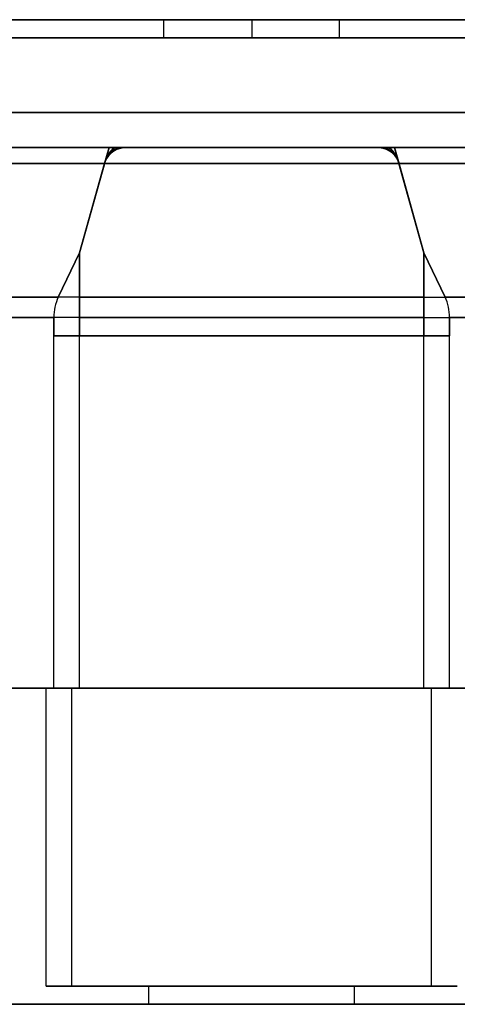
# Model space of a CAD drawing. Header units: millimetres. Extents: x -266 to 266, y 0 to 271.
# Tile 2 of 3: x -64 to 57, y 0 to 271. Entities that reach past the tile are written whole.
import ezdxf

# ---------------------------------------------------------------- set-up
doc = ezdxf.new("R2010")
doc.units = ezdxf.units.MM
doc.layers.add('MAIN-1', color=7, linetype='Continuous')

msp = doc.modelspace()

# ---------------------------------------------------------------- linework, layer by layer
at = {"layer": 'MAIN-1'}
for p, q in [((-24.18, 271), (-109.73, 271)), ((-99.03, 271), (-24.18, 271)), ((0, 271), (-85.54, 271)), ((-74.84, 271), (0, 271)), ((-24.18, 266), (-24.18, 271)), ((0, 271), (0, 266)), ((0, 271), (74.84, 271)), ((0, 271), (0, 266)), ((85.54, 271), (0, 271)), ((24.18, 266), (24.18, 271)), ((24.18, 271), (99.03, 271)), ((99.03, 271), (24.18, 271)), ((-95.46, 266), (-24.18, 266)), ((-24.18, 266), (-95.46, 266)), ((0, 266), (-71.27, 266)), ((-71.27, 266), (0, 266)), ((-71.27, 266), (71.27, 266)), ((71.27, 266), (-71.27, 266)), ((71.27, 266), (0, 266)), ((0, 266), (71.27, 266)), ((24.18, 266), (95.46, 266)), ((95.46, 266), (24.18, 266)), ((85.91, 245.48), (-85.91, 245.48)), ((-85.91, 245.48), (85.91, 245.48)), ((-37.08, 235.8), (-188.7, 235.8)), ((-188.69, 235.8), (-37.08, 235.8)), ((-39.27, 235.8), (-111.77, 235.8)), ((85.91, 235.8), (-85.91, 235.8)), ((-85.91, 235.8), (-37.14, 235.8)), ((-40.5, 231.4), (-39.27, 235.8)), ((-39.27, 235.8), (-40.5, 231.4)), ((-39.27, 235.8), (-40.35, 231.94)), ((-40.35, 231.94), (-39.27, 235.8)), ((-37.08, 235.8), (-39.27, 235.8)), ((-39.27, 235.8), (-39.27, 235.8)), ((-39.27, 235.8), (-37.1, 235.8)), ((-39.27, 235.8), (-39.27, 235.8)), ((-37.1, 235.8), (-39.27, 235.8)), ((-37.1, 235.8), (-39.27, 235.8)), ((-39.27, 235.8), (-39.27, 235.8)), ((-39.27, 235.8), (-39.27, 235.8)), ((-39.27, 235.8), (-37.1, 235.8)), ((-39.27, 235.8), (-39.27, 235.8)), ((-37.08, 235.8), (-39.27, 235.8)), ((-39.27, 235.8), (-37.08, 235.8)), ((-37.14, 235.8), (-37.1, 235.8)), ((-37.1, 235.8), (-34.35, 235.8)), ((-37.08, 235.8), (-37.06, 235.8)), ((37.08, 235.8), (-37.08, 235.8)), ((37.08, 235.8), (-37.08, 235.8)), ((-35.54, 235.8), (-37.08, 235.8)), ((-37.08, 235.8), (-34, 235.8)), ((-37.08, 235.8), (-35.54, 235.8)), ((-37.06, 235.8), (-34, 235.8)), ((-37.06, 235.8), (-34, 235.8)), ((-37.06, 235.8), (-35.53, 235.8)), ((-34, 235.8), (-37.06, 235.8)), ((-35.53, 235.8), (-37.06, 235.8)), ((-34, 235.8), (-35.53, 235.8)), ((-35.53, 235.8), (-34, 235.8)), ((-34.35, 235.8), (-34, 235.8)), ((-34, 235.8), (34.35, 235.8)), ((-34, 235.8), (34, 235.8)), ((-34, 235.8), (34, 235.8)), ((34, 235.8), (37.06, 235.8)), ((34, 235.8), (37.06, 235.8)), ((35.53, 235.8), (34, 235.8)), ((37.06, 235.8), (34, 235.8)), ((34, 235.8), (35.53, 235.8)), ((34, 235.8), (37.08, 235.8)), ((34.35, 235.8), (37.06, 235.8)), ((35.53, 235.8), (37.06, 235.8)), ((37.06, 235.8), (35.53, 235.8)), ((37.08, 235.8), (35.54, 235.8)), ((35.54, 235.8), (37.08, 235.8)), ((37.06, 235.8), (37.1, 235.8)), ((37.06, 235.8), (37.08, 235.8)), ((188.69, 235.8), (37.08, 235.8)), ((37.08, 235.8), (111.77, 235.8)), ((39.27, 235.8), (37.08, 235.8)), ((37.08, 235.8), (39.27, 235.8)), ((37.08, 235.8), (39.27, 235.8)), ((37.1, 235.8), (39.27, 235.8)), ((39.27, 235.8), (37.1, 235.8)), ((37.1, 235.8), (39.27, 235.8)), ((37.1, 235.8), (39.27, 235.8)), ((39.27, 235.8), (37.1, 235.8)), ((39.27, 235.8), (85.91, 235.8)), ((40.35, 231.94), (39.27, 235.8)), ((39.27, 235.8), (39.27, 235.8)), ((39.27, 235.8), (40.5, 231.4)), ((39.27, 235.8), (39.27, 235.8)), ((39.27, 235.8), (40.35, 231.94)), ((39.27, 235.8), (39.27, 235.8)), ((39.27, 235.8), (39.27, 235.8)), ((39.27, 235.8), (39.27, 235.8)), ((40.5, 231.4), (39.27, 235.8)), ((39.27, 235.8), (186.52, 235.8)), ((-196.98, 231.4), (-40.52, 231.4)), ((-40.52, 231.4), (-196.98, 231.4)), ((-40.35, 231.94), (-47.38, 206.87)), ((-47.38, 206.87), (-40.35, 231.94)), ((-40.52, 231.4), (-47.38, 206.87)), ((-47.38, 206.87), (-40.52, 231.4)), ((-47.38, 206.87), (-40.5, 231.4)), ((-40.5, 231.4), (-47.38, 206.87)), ((-40.5, 231.4), (40.5, 231.4)), ((40.5, 231.4), (-40.5, 231.4)), ((47.37, 206.87), (40.35, 231.94)), ((40.35, 231.94), (47.37, 206.87)), ((40.5, 231.4), (47.37, 206.87)), ((47.37, 206.87), (40.5, 231.4)), ((40.52, 231.4), (196.98, 231.4)), ((47.38, 206.87), (40.52, 231.4)), ((196.98, 231.4), (40.52, 231.4)), ((40.52, 231.4), (47.38, 206.87)), ((-47.38, 206.87), (-53.24, 194.59)), ((-47.38, 206.87), (-53.24, 194.59)), ((-53.24, 194.59), (-47.38, 206.87)), ((-47.38, 206.87), (-53.24, 194.59)), ((-47.38, 206.87), (-47.38, 194.59)), ((-47.38, 184), (-47.38, 206.87)), ((-47.38, 206.87), (-47.38, 206.87)), ((-47.38, 206.87), (-47.38, 206.87)), ((-47.38, 184), (-47.38, 206.87)), ((-47.38, 206.87), (-47.38, 194.59)), ((-47.38, 206.87), (-47.38, 184)), ((-47.38, 206.87), (-47.38, 206.87)), ((-47.38, 206.87), (-47.38, 184)), ((-47.38, 206.87), (-47.38, 206.87)), ((47.37, 206.87), (53.24, 194.59)), ((53.24, 194.59), (47.37, 206.87)), ((47.37, 206.87), (47.37, 194.59)), ((47.37, 206.87), (47.37, 184)), ((47.37, 206.87), (47.37, 206.87)), ((47.37, 206.87), (47.37, 184)), ((47.37, 206.87), (47.37, 206.87)), ((47.37, 206.87), (47.37, 194.59)), ((47.37, 184), (47.37, 206.87)), ((47.37, 206.87), (47.37, 206.87)), ((47.37, 206.87), (47.37, 206.87)), ((47.37, 184), (47.37, 206.87)), ((47.38, 206.87), (53.24, 194.59)), ((47.38, 206.87), (53.24, 194.59)), ((-214.44, 194.59), (-53.24, 194.59)), ((-53.24, 194.59), (-214.44, 194.59)), ((-47.38, 194.59), (-53.24, 194.59)), ((-47.38, 194.59), (-53.24, 194.59)), ((-47.38, 194.59), (-47.38, 189)), ((47.37, 194.59), (-47.38, 194.59)), ((-47.38, 189), (-47.38, 194.59)), ((-47.38, 194.59), (47.37, 194.59)), ((47.37, 194.59), (53.24, 194.59)), ((47.37, 189), (47.37, 194.59)), ((47.37, 194.59), (53.24, 194.59)), ((47.37, 194.59), (47.37, 189)), ((53.24, 194.59), (219.41, 194.59)), ((219.41, 194.59), (53.24, 194.59)), ((-216.61, 189), (-54.45, 189)), ((-54.45, 189), (-216.61, 189)), ((-47.38, 189), (-54.45, 189)), ((-54.45, 189), (-54.45, 184)), ((-47.38, 189), (-54.45, 189)), ((-54.45, 184), (-54.45, 189)), ((-54.45, 189), (-54.45, 184)), ((-54.45, 184), (-54.45, 189)), ((-47.38, 189), (-47.38, 184)), ((47.37, 189), (-47.38, 189)), ((-47.38, 184), (-47.38, 189)), ((-47.38, 189), (47.37, 189)), ((47.37, 189), (54.45, 189)), ((47.37, 184), (47.37, 189)), ((47.37, 189), (54.45, 189)), ((47.37, 189), (47.37, 184)), ((54.45, 189), (54.45, 184)), ((54.45, 184), (54.45, 189)), ((54.45, 184), (54.45, 189)), ((54.45, 189), (220.62, 189)), ((54.45, 189), (54.45, 184)), ((220.62, 189), (54.45, 189)), ((-47.38, 184), (-54.45, 184)), ((-54.45, 184), (-54.44, 184)), ((-54.44, 184), (-54.45, 184)), ((-54.45, 184), (-54.45, 184)), ((-54.45, 87), (-54.45, 184)), ((-47.38, 184), (-54.45, 184)), ((-47.38, 184), (-54.45, 184)), ((-54.44, 184), (-54.45, 184)), ((-54.45, 184), (-54.44, 184)), ((-54.45, 87), (-54.45, 184)), ((-54.45, 184), (-47.38, 184)), ((-54.44, 184), (-47.38, 184)), ((-47.38, 184), (-54.44, 184)), ((-47.38, 184), (-54.44, 184)), ((-54.44, 184), (-47.38, 184)), ((-47.38, 87), (-47.38, 184)), ((-47.38, 184), (-47.38, 184)), ((-47.38, 87), (-47.38, 184)), ((-47.38, 184), (47.38, 184)), ((47.38, 184), (-47.38, 184)), ((47.37, 184), (-47.38, 184)), ((-47.38, 184), (-47.38, 184)), ((-47.38, 184), (47.37, 184)), ((47.37, 184), (54.45, 184)), ((47.37, 184), (47.37, 184)), ((47.37, 184), (54.45, 184)), ((54.44, 184), (47.37, 184)), ((47.38, 87), (47.38, 184)), ((47.38, 184), (54.44, 184)), ((47.37, 184), (47.37, 184)), ((47.37, 184), (54.45, 184)), ((47.37, 184), (54.44, 184)), ((54.44, 184), (47.38, 184)), ((47.38, 87), (47.38, 184)), ((54.45, 184), (47.37, 184)), ((54.45, 184), (54.44, 184)), ((54.44, 184), (54.45, 184)), ((54.44, 184), (54.45, 184)), ((54.45, 184), (54.44, 184)), ((54.45, 87), (54.45, 184)), ((54.45, 184), (54.45, 184)), ((54.45, 87), (54.45, 184)), ((-56.57, 87), (-67.39, 87)), ((-67.39, 87), (-56.57, 87)), ((-54.45, 87), (-63.85, 87)), ((-63.85, 87), (-54.45, 87)), ((-49.5, 87), (-56.57, 87)), ((-56.57, 87), (-49.5, 87)), ((-56.57, 5), (-56.57, 87)), ((-56.57, 5), (-56.57, 87)), ((-47.38, 87), (-54.45, 87)), ((-54.45, 87), (-47.38, 87)), ((49.5, 87), (-49.5, 87)), ((-49.5, 87), (49.5, 87)), ((-49.5, 5), (-49.5, 87)), ((-49.5, 5), (-49.5, 87)), ((-47.38, 87), (47.38, 87)), ((47.38, 87), (-47.38, 87)), ((47.38, 87), (54.45, 87)), ((54.45, 87), (47.38, 87)), ((56.57, 87), (49.5, 87)), ((49.5, 87), (56.57, 87)), ((49.5, 5), (49.5, 87)), ((49.5, 5), (49.5, 87)), ((63.85, 87), (54.45, 87)), ((54.45, 87), (63.85, 87)), ((-56.57, 5), (-28.28, 5)), ((-56.57, 5), (-49.5, 5)), ((-49.5, 5), (-56.57, 5)), ((-28.28, 5), (-56.57, 5)), ((-49.5, 5), (49.5, 5)), ((49.5, 5), (-49.5, 5)), ((-28.28, 5), (28.28, 5)), ((-28.28, 0), (-28.28, 5)), ((28.28, 5), (-28.28, 5)), ((-28.28, 0), (-28.28, 5)), ((28.28, 5), (56.57, 5)), ((28.28, 0), (28.28, 5)), ((56.57, 5), (28.28, 5)), ((28.28, 0), (28.28, 5)), ((49.5, 5), (56.57, 5)), ((56.57, 5), (49.5, 5)), ((-253.85, 0), (-28.28, 0)), ((-28.28, 0), (-253.85, 0)), ((-28.28, 0), (28.28, 0)), ((253.85, 0), (28.28, 0)), ((28.28, 0), (-28.28, 0)), ((28.28, 0), (253.85, 0))]:
    msp.add_line(p, q, dxfattribs=at)
for centre, major_axis, ratio, start_param, end_param in [((-37.08, 225.8), (0, 10), 0.414214, 0, 0.896593), ((-30.03, 225.8), (-9.41, 7.73), 0.674597, -0.686836, 0.208975), ((-33.55, 225.8), (-3.6, 9.71), 0.65872, -0.238789, 0.657023), ((-30.03, 225.8), (-9.41, 7.73), 0.674597, -0.686836, 0.208975), ((-37.08, 225.8), (0, -10), 0.414214, -3.141593, -2.245), ((-33.55, 225.8), (-3.6, 9.71), 0.65872, -0.238789, 0.657023), ((-37.08, 225.8), (24.14, 0), 0.414214, 1.570796, 1.571578), ((-37.08, 225.8), (24.14, 0), 0.414214, 1.570796, 1.571578), ((-37.08, 225.8), (24.14, 0), 0.414214, 1.570015, 1.570796), ((-37.08, 225.8), (0, -10), 0.414214, 3.140811, 3.141593), ((-37.08, 225.8), (0, 10), 0.414214, -0.000781, 0), ((-37.08, 225.8), (24.14, 0), 0.414214, 1.570015, 1.570796), ((-35.54, 225.8), (0, 10), 0.707107, -0.000781, 0), ((-35.54, 225.8), (0, 10), 0.707107, 0, 0.000781), ((-35.54, 225.8), (0, 10), 0.707107, 0, 0.000781), ((-35.54, 225.8), (0, 10), 0.707107, -0.000781, 0), ((30.03, 225.8), (9.41, 7.73), 0.674597, -0.208975, 0.686836), ((30.03, 225.8), (9.41, 7.73), 0.674597, -0.208975, 0.686836), ((35.54, 225.8), (0, -10), 0.707107, 3.141593, 3.142374), ((35.54, 225.8), (0, -10), 0.707107, 3.141593, 3.142374), ((33.55, 225.8), (3.6, 9.71), 0.65872, -0.657023, 0.238789), ((35.54, 225.8), (0, -10), 0.707107, 3.140811, 3.141593), ((33.55, 225.8), (3.6, 9.71), 0.65872, -0.657023, 0.238789), ((35.54, 225.8), (0, -10), 0.707107, 3.140811, 3.141593), ((37.08, 225.8), (-24.14, 0), 0.414214, -1.570796, -1.570015), ((37.08, 225.8), (-24.14, 0), 0.414214, -1.570796, -1.570015), ((37.08, 225.8), (-24.14, 0), 0.414214, -1.571578, -1.570796), ((37.08, 225.8), (0, 10), 0.414214, 0, 0.000781), ((37.08, 225.8), (0, -10), 0.414214, 2.245, 3.141593), ((37.08, 225.8), (0, -10), 0.414214, 3.141593, 3.142374), ((37.08, 225.8), (-24.14, 0), 0.414214, -1.571578, -1.570796), ((37.08, 225.8), (0, 10), 0.414214, -0.896593, 0), ((-33.55, 225.8), (-3.6, 9.71), 0.65872, 0.669681, 0.73729), ((-33.55, 225.8), (-3.6, 9.71), 0.65872, 0.669681, 0.73729), ((33.55, 225.8), (3.6, 9.71), 0.65872, -0.73729, -0.669681), ((33.55, 225.8), (3.6, 9.71), 0.65872, -0.73729, -0.669681), ((-47.38, 189), (0, 10), 0.707107, 0.977674, 1.570796), ((-47.38, 189), (0, -10), 0.707107, -2.163919, -1.570796), ((-47.38, 189), (0, -10), 0.707107, -2.163919, -1.570796), ((-47.38, 189), (0, 10), 0.707107, 0.977674, 1.570796), ((47.37, 189), (0, 10), 0.707107, -1.570796, -0.977674), ((47.37, 189), (0, 10), 0.707107, -1.570796, -0.977674), ((47.38, 189), (0, -10), 0.707107, 1.570796, 2.163919), ((47.38, 189), (0, -10), 0.707107, 1.570796, 2.163919)]:
    msp.add_ellipse(centre, major_axis=major_axis, ratio=ratio, start_param=start_param, end_param=end_param, dxfattribs=at)

doc.saveas('drawing.dxf')
